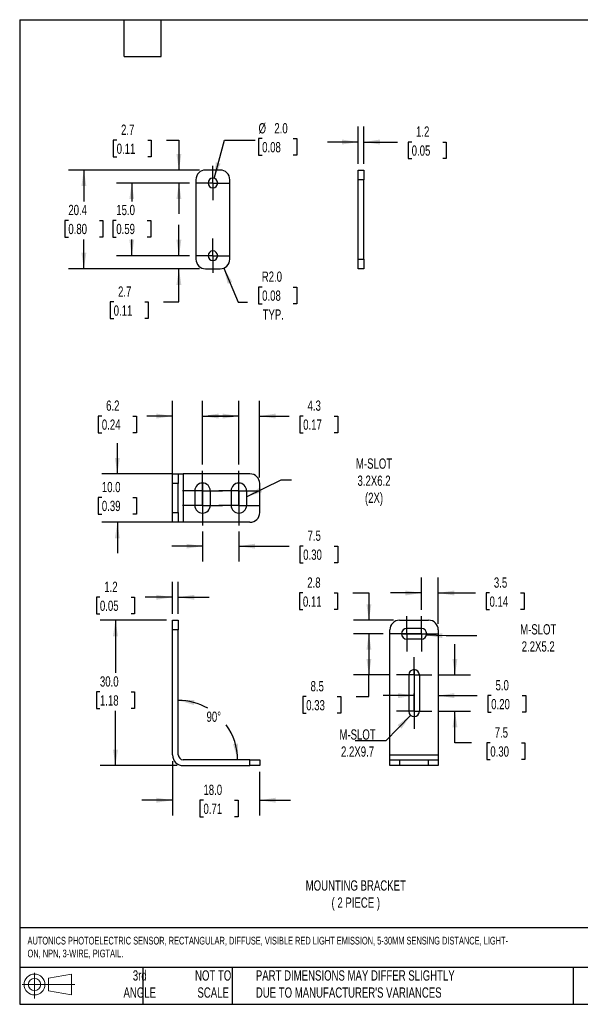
# Model space of a CAD drawing. Header units: millimetres. Extents: x 3 to 137, y 3 to 105.
# Tile 1 of 5: x 3 to 61, y 3 to 105. Entities that reach past the tile are written whole.
import ezdxf

# ---------------------------------------------------------------- set-up
doc = ezdxf.new("R2010")
doc.units = ezdxf.units.MM
doc.header["$LTSCALE"] = 0.5
doc.linetypes.add('CENTERX2', pattern=[20.32, 12.7, -2.54, 2.54, -2.54])
doc.layers.add('CENTER', color=40, linetype='CENTERX2')
doc.layers.add('DIMENSIONS', color=140, linetype='Continuous', lineweight=25)
doc.layers.add('TEXT', color=140, linetype='Continuous', lineweight=25)
doc.styles.add('SLDTEXTSTYLE0', font='TXT', dxfattribs={"width": 0.7})
doc.dimstyles.new('SLDDIMSTYLE10', dxfattribs={"dimtxt": 1.079004, "dimasz": 1.651, "dimexe": 0, "dimexo": 0.0625, "dimgap": 0.269751, "dimtad": 0, "dimtih": 1, "dimtoh": 1, "dimlfac": 2, "dimrnd": 1e-09, "dimzin": 12, "dimdsep": 46, "dimtxsty": 'SLDTEXTSTYLE0', "dimsah": 1, "dimcen": 0.09, "dimadec": 0, "dimazin": 3, "dimtfac": 1, "dimtofl": 0, "dimtmove": 0, "dimatfit": 3, "dimfxl": 0, "dimfrac": 2, "dimtolj": 1, "dimtzin": 12, "dimarcsym": 0})
doc.dimstyles.new('SLDDIMSTYLE11', dxfattribs={"dimtxt": 1.079004, "dimasz": 1.651, "dimexe": 0, "dimexo": 0.0625, "dimgap": 0.269751, "dimtad": 0, "dimtih": 1, "dimtoh": 1, "dimlfac": 2, "dimrnd": 1e-09, "dimzin": 4, "dimdsep": 46, "dimtxsty": 'SLDTEXTSTYLE0', "dimsah": 1, "dimcen": 0, "dimadec": 0, "dimazin": 1, "dimtfac": 1, "dimtofl": 0, "dimtmove": 0, "dimatfit": 3, "dimfxl": 0, "dimfrac": 2, "dimtolj": 1, "dimtzin": 12, "dimarcsym": 0})
doc.dimstyles.new('SLDDIMSTYLE12', dxfattribs={"dimtxt": 1.079004, "dimasz": 1.651, "dimexe": 0, "dimexo": 0.0625, "dimgap": 0.269751, "dimtad": 0, "dimtih": 1, "dimtoh": 1, "dimlfac": 2, "dimrnd": 1e-09, "dimzin": 4, "dimdsep": 46, "dimtxsty": 'SLDTEXTSTYLE0', "dimsah": 1, "dimcen": 0, "dimadec": 0, "dimazin": 1, "dimtfac": 1, "dimtofl": 0, "dimtmove": 0, "dimatfit": 3, "dimfxl": 0, "dimfrac": 2, "dimtolj": 1, "dimtzin": 12, "dimarcsym": 0})
doc.dimstyles.new('SLDDIMSTYLE5', dxfattribs={"dimtxt": 1.079004, "dimasz": 1.651, "dimexe": 0, "dimexo": 0.0625, "dimgap": 0.269751, "dimtad": 0, "dimtih": 1, "dimtoh": 1, "dimlfac": 2, "dimrnd": 1e-09, "dimzin": 12, "dimdsep": 46, "dimtxsty": 'SLDTEXTSTYLE0', "dimsah": 1, "dimcen": 0.09, "dimadec": 0, "dimazin": 3, "dimtfac": 1, "dimtmove": 0, "dimatfit": 0, "dimfxl": 0, "dimfrac": 2, "dimtolj": 1, "dimtzin": 12, "dimarcsym": 0})
doc.dimstyles.new('SLDDIMSTYLE6', dxfattribs={"dimtxt": 1.079004, "dimasz": 1.651, "dimexe": 0, "dimexo": 0.0625, "dimgap": 0.269751, "dimtad": 0, "dimtih": 1, "dimtoh": 1, "dimdec": 4, "dimzin": 12, "dimdsep": 46, "dimtxsty": 'SLDTEXTSTYLE0', "dimsah": 1, "dimcen": 0.09, "dimadec": 0, "dimazin": 3, "dimtfac": 1, "dimtdec": 0, "dimtofl": 0, "dimtmove": 0, "dimatfit": 3, "dimfxl": 0, "dimfrac": 2, "dimtolj": 1, "dimtzin": 12, "dimarcsym": 0})
doc.dimstyles.new('SLDDIMSTYLE7', dxfattribs={"dimtxt": 1.079004, "dimasz": 1.651, "dimexe": 0, "dimexo": 0.0625, "dimgap": 0.269751, "dimtad": 0, "dimtih": 1, "dimtoh": 1, "dimlfac": 2, "dimrnd": 1e-09, "dimzin": 4, "dimdsep": 46, "dimtxsty": 'SLDTEXTSTYLE0', "dimsah": 1, "dimcen": 0.09, "dimadec": 0, "dimazin": 1, "dimtfac": 1, "dimtofl": 0, "dimtmove": 0, "dimatfit": 3, "dimfxl": 0, "dimfrac": 2, "dimtolj": 1, "dimtzin": 12, "dimarcsym": 0})
doc.dimstyles.new('SLDDIMSTYLE8', dxfattribs={"dimtxt": 1.079004, "dimasz": 1.651, "dimexe": 0, "dimexo": 0.0625, "dimgap": 0.269751, "dimtad": 0, "dimtih": 1, "dimtoh": 1, "dimlfac": 2, "dimrnd": 1e-09, "dimzin": 4, "dimdsep": 46, "dimtxsty": 'SLDTEXTSTYLE0', "dimsah": 1, "dimcen": 0.09, "dimadec": 0, "dimazin": 1, "dimtfac": 1, "dimtmove": 0, "dimatfit": 0, "dimfxl": 0, "dimfrac": 2, "dimtolj": 1, "dimtzin": 12, "dimarcsym": 0})
doc.dimstyles.new('SLDDIMSTYLE9', dxfattribs={"dimtxt": 0.18, "dimasz": 1.651, "dimexe": 0, "dimexo": 0.0625, "dimgap": 0, "dimtad": 0, "dimtih": 1, "dimtoh": 1, "dimdec": 0, "dimrnd": 1e-09, "dimzin": 0, "dimdsep": 46, "dimtxsty": 'Standard', "dimsah": 1, "dimcen": 0.09, "dimadec": 0, "dimazin": 0, "dimtfac": 1.651, "dimtdec": 0, "dimtofl": 0, "dimtmove": 0, "dimatfit": 3, "dimfxl": 0, "dimfrac": 2, "dimtolj": 1, "dimtzin": 0, "dimarcsym": 0})

# ---------------------------------------------------------------- blocks, each defined once
blk = doc.blocks.new('Block11')
at = {"color": 7, "linetype": 'Continuous', "lineweight": 18}
for p, q in [((1.29, 2.66), (1.29, 0)), ((2.74, 2.08), (5.09, 2.52)), ((2.74, 0.8), (2.74, 2.08)), ((5.09, 2.52), (5.09, 0.37)), ((0, 1.44), (5.44, 1.44)), ((2.74, 0.8), (5.09, 0.37))]:
    blk.add_line(p, q, dxfattribs=at)
for radius in [1.08, 0.643]:
    blk.add_circle((1.29, 1.44), radius, dxfattribs=at)
blk = doc.blocks.new('Block12')
at = {"color": 7, "linetype": 'Continuous'}
blk.add_blockref('Block11', (0, 0), dxfattribs=at)
blk = doc.blocks.new('_D_12')
at = {"layer": 'DIMENSIONS'}
for p, q in [((18.95, 43.45), (18.95, 46.76)), ((19.55, 43.45), (19.55, 46.76)), ((11.46, 45.18), (11.1, 45.18)), ((11.1, 45.18), (11.1, 43.46)), ((14.67, 45.18), (15.03, 45.18)), ((15.03, 45.18), (15.03, 43.46)), ((18.95, 45.18), (16.13, 45.18)), ((19.55, 45.18), (22.73, 45.18)), ((11.1, 43.46), (11.46, 43.46)), ((15.03, 43.46), (14.67, 43.46))]:
    blk.add_line(p, q, dxfattribs=at)
for points in [[(18.95, 45.18), (17.3, 45.43), (17.3, 44.92)], [(19.55, 45.18), (21.21, 44.92), (21.21, 45.43)]]:
    blk.add_solid(points, dxfattribs=at)
at = {"layer": 'DIMENSIONS', "char_height": 1.058, "attachment_point": 1, "style": 'SLDTEXTSTYLE0'}
for s, insert in [('1.2', (11.91, 46.78)), ('0.05', (11.46, 44.83))]:
    blk.add_mtext(s, dxfattribs=dict(at, insert=insert))
blk = doc.blocks.new('_D_13')
at = {"layer": 'DIMENSIONS'}
for start, end in [(60.242, 90), (0, 36.0375)]:
    blk.add_arc((19.55, 28.41), 6.13, start, end, dxfattribs=at)
for points in [[(19.55, 34.54), (21.16, 34.07), (21.22, 34.58)], [(25.68, 28.41), (25.72, 30.08), (25.21, 30.01)]]:
    blk.add_solid(points, dxfattribs=at)
at = {"layer": 'DIMENSIONS', "insert": (22.47, 33.38), "char_height": 1.058, "attachment_point": 1, "style": 'SLDTEXTSTYLE0'}
blk.add_mtext('90°', dxfattribs=at)
blk = doc.blocks.new('_D_14')
at = {"layer": 'DIMENSIONS'}
for p, q in [((18.32, 42.81), (11.48, 42.81)), ((13.06, 42.81), (13.06, 37.37)), ((11.46, 35.41), (11.1, 35.41)), ((11.1, 35.41), (11.1, 33.7)), ((14.67, 35.41), (15.03, 35.41)), ((15.03, 35.41), (15.03, 33.7)), ((11.1, 33.7), (11.46, 33.7)), ((15.03, 33.7), (14.67, 33.7)), ((13.06, 27.81), (13.06, 33.46)), ((19.42, 27.81), (11.48, 27.81))]:
    blk.add_line(p, q, dxfattribs=at)
for points in [[(13.06, 42.81), (12.81, 41.16), (13.32, 41.16)], [(13.06, 27.81), (13.32, 29.46), (12.81, 29.46)]]:
    blk.add_solid(points, dxfattribs=at)
at = {"layer": 'DIMENSIONS', "char_height": 1.058, "attachment_point": 1, "style": 'SLDTEXTSTYLE0'}
for s, insert in [('30.0', (11.46, 37.02)), ('1.18', (11.46, 35.06))]:
    blk.add_mtext(s, dxfattribs=dict(at, insert=insert))
blk = doc.blocks.new('_D_15')
at = {"layer": 'DIMENSIONS'}
for p, q in [((18.95, 28.28), (18.95, 22.65)), ((27.95, 27.18), (27.95, 22.65)), ((18.95, 24.23), (15.78, 24.23)), ((22.15, 24.23), (21.79, 24.23)), ((21.79, 24.23), (21.79, 22.52)), ((25.36, 24.23), (25.72, 24.23)), ((25.72, 24.23), (25.72, 22.52)), ((27.95, 24.23), (31.13, 24.23)), ((21.79, 22.52), (22.15, 22.52)), ((25.72, 22.52), (25.36, 22.52))]:
    blk.add_line(p, q, dxfattribs=at)
for points in [[(18.95, 24.23), (17.3, 24.49), (17.3, 23.98)], [(27.95, 24.23), (29.61, 23.98), (29.61, 24.49)]]:
    blk.add_solid(points, dxfattribs=at)
at = {"layer": 'DIMENSIONS', "char_height": 1.058, "attachment_point": 1, "style": 'SLDTEXTSTYLE0'}
for s, insert in [('18.0', (22.15, 25.84)), ('0.71', (22.15, 23.88))]:
    blk.add_mtext(s, dxfattribs=dict(at, insert=insert))
blk = doc.blocks.new('_D_16')
at = {"layer": 'DIMENSIONS'}
for p, q in [((13.26, 57.91), (13.26, 61.09)), ((18.92, 57.91), (11.67, 57.91)), ((11.66, 55.48), (11.29, 55.48)), ((11.29, 55.48), (11.29, 53.76)), ((14.86, 55.48), (15.22, 55.48)), ((15.22, 55.48), (15.22, 53.76)), ((11.29, 53.76), (11.66, 53.76)), ((18.92, 52.91), (11.67, 52.91)), ((13.26, 52.91), (13.26, 49.74)), ((15.22, 53.76), (14.86, 53.76))]:
    blk.add_line(p, q, dxfattribs=at)
for points in [[(13.26, 57.91), (13.51, 59.56), (13.01, 59.56)], [(13.26, 52.91), (13.01, 51.26), (13.51, 51.26)]]:
    blk.add_solid(points, dxfattribs=at)
at = {"layer": 'DIMENSIONS', "char_height": 1.058, "attachment_point": 1, "style": 'SLDTEXTSTYLE0'}
for s, insert in [('10.0', (11.66, 57.08)), ('0.39', (11.66, 55.13))]:
    blk.add_mtext(s, dxfattribs=dict(at, insert=insert))
blk = doc.blocks.new('_D_17')
at = {"layer": 'DIMENSIONS'}
for p, q in [((18.95, 57.55), (18.95, 65.46)), ((22.05, 58.87), (22.05, 65.46)), ((11.66, 63.87), (11.29, 63.87)), ((11.29, 63.87), (11.29, 62.16)), ((14.86, 63.87), (15.22, 63.87)), ((15.22, 63.87), (15.22, 62.16)), ((18.95, 63.87), (16.32, 63.87)), ((22.05, 63.87), (25.23, 63.87)), ((11.29, 62.16), (11.66, 62.16)), ((15.22, 62.16), (14.86, 62.16))]:
    blk.add_line(p, q, dxfattribs=at)
for points in [[(18.95, 63.87), (17.3, 64.13), (17.3, 63.62)], [(22.05, 63.87), (23.71, 63.62), (23.71, 64.13)]]:
    blk.add_solid(points, dxfattribs=at)
at = {"layer": 'DIMENSIONS', "char_height": 1.058, "attachment_point": 1, "style": 'SLDTEXTSTYLE0'}
for s, insert in [('6.2', (12.1, 65.48)), ('0.24', (11.66, 63.52))]:
    blk.add_mtext(s, dxfattribs=dict(at, insert=insert))
blk = doc.blocks.new('_D_18')
at = {"layer": 'DIMENSIONS'}
for p, q in [((25.8, 58.87), (25.8, 65.46)), ((27.95, 57.55), (27.95, 65.46)), ((25.8, 63.87), (22.63, 63.87)), ((27.95, 63.87), (30.99, 63.87)), ((32.45, 63.87), (32.09, 63.87)), ((32.09, 63.87), (32.09, 62.16)), ((35.66, 63.87), (36.02, 63.87)), ((36.02, 63.87), (36.02, 62.16)), ((32.09, 62.16), (32.45, 62.16)), ((36.02, 62.16), (35.66, 62.16))]:
    blk.add_line(p, q, dxfattribs=at)
for points in [[(25.8, 63.87), (24.15, 64.13), (24.15, 63.62)], [(27.95, 63.87), (29.61, 63.62), (29.61, 64.13)]]:
    blk.add_solid(points, dxfattribs=at)
at = {"layer": 'DIMENSIONS', "char_height": 1.058, "attachment_point": 1, "style": 'SLDTEXTSTYLE0'}
for s, insert in [('4.3', (32.9, 65.48)), ('0.17', (32.45, 63.52))]:
    blk.add_mtext(s, dxfattribs=dict(at, insert=insert))
blk = doc.blocks.new('_D_19')
at = {"layer": 'DIMENSIONS'}
for p, q in [((22.05, 51.96), (22.05, 48.86)), ((25.8, 51.96), (25.8, 48.86)), ((22.05, 50.45), (18.88, 50.45)), ((25.8, 50.45), (30.99, 50.45)), ((32.45, 50.45), (32.09, 50.45)), ((32.09, 50.45), (32.09, 48.73)), ((35.66, 50.45), (36.02, 50.45)), ((36.02, 50.45), (36.02, 48.73)), ((32.09, 48.73), (32.45, 48.73)), ((36.02, 48.73), (35.66, 48.73))]:
    blk.add_line(p, q, dxfattribs=at)
for points in [[(22.05, 50.45), (20.4, 50.7), (20.4, 50.2)], [(25.8, 50.45), (27.46, 50.2), (27.46, 50.7)]]:
    blk.add_solid(points, dxfattribs=at)
at = {"layer": 'DIMENSIONS', "char_height": 1.058, "attachment_point": 1, "style": 'SLDTEXTSTYLE0'}
for s, insert in [('7.5', (32.9, 52.06)), ('0.30', (32.45, 50.1))]:
    blk.add_mtext(s, dxfattribs=dict(at, insert=insert))
blk = doc.blocks.new('SW_CENTERMARKSYMBOL_4')
at = {"layer": 'CENTER', "color": 0}
for p, q in [((0, 1.27), (0, 2.07)), ((0, 0), (0, 1.27)), ((-1.27, 0), (-2.07, 0)), ((0, 0), (-1.27, 0)), ((0, 0), (0, -1.27)), ((0, 0), (1.27, 0)), ((1.27, 0), (2.07, 0)), ((0, -1.27), (0, -2.07))]:
    blk.add_line(p, q, dxfattribs=at)
blk = doc.blocks.new('SW_CENTERMARKSYMBOL_5')
at = {"layer": 'CENTER', "color": 0}
for p, q in [((0, 1.27), (0, 2.07)), ((0, 0), (0, 1.27)), ((-1.27, 0), (-2.07, 0)), ((0, 0), (-1.27, 0)), ((0, 0), (0, -1.27)), ((0, 0), (1.27, 0)), ((1.27, 0), (2.07, 0)), ((0, -1.27), (0, -2.07))]:
    blk.add_line(p, q, dxfattribs=at)
blk = doc.blocks.new('SW_CENTERMARKSYMBOL_6')
at = {"layer": 'CENTER', "color": 0}
for p, q in [((0, 1.27), (0, 2.07)), ((0, 0), (0, 1.27)), ((-1.27, 0), (-2.07, 0)), ((0, 0), (-1.27, 0)), ((0, 0), (0, -1.27)), ((0, 0), (1.27, 0)), ((1.27, 0), (2.07, 0)), ((0, -1.27), (0, -2.07))]:
    blk.add_line(p, q, dxfattribs=at)
blk = doc.blocks.new('SW_CENTERMARKSYMBOL_7')
at = {"layer": 'CENTER', "color": 0}
for p, q in [((0, 1.27), (0, 2.07)), ((0, 0), (0, 1.27)), ((-1.27, 0), (-2.07, 0)), ((0, 0), (-1.27, 0)), ((0, 0), (0, -1.27)), ((0, 0), (1.27, 0)), ((1.27, 0), (2.07, 0)), ((0, -1.27), (0, -2.07))]:
    blk.add_line(p, q, dxfattribs=at)
blk = doc.blocks.new('_D_20')
at = {"layer": 'DIMENSIONS'}
for p, q in [((44.65, 43.87), (44.65, 47.2)), ((46.4, 42.45), (46.4, 47.2)), ((44.65, 45.62), (41.47, 45.62)), ((46.4, 45.62), (50.23, 45.62)), ((51.69, 45.62), (51.33, 45.62)), ((51.33, 45.62), (51.33, 43.9)), ((54.9, 45.62), (55.26, 45.62)), ((55.26, 45.62), (55.26, 43.9)), ((51.33, 43.9), (51.69, 43.9)), ((55.26, 43.9), (54.9, 43.9))]:
    blk.add_line(p, q, dxfattribs=at)
for points in [[(44.65, 45.62), (43, 45.87), (43, 45.36)], [(46.4, 45.62), (48.05, 45.36), (48.05, 45.87)]]:
    blk.add_solid(points, dxfattribs=at)
at = {"layer": 'DIMENSIONS', "char_height": 1.058, "attachment_point": 1, "style": 'SLDTEXTSTYLE0'}
for s, insert in [('3.5', (52.14, 47.22)), ('0.14', (51.69, 45.26))]:
    blk.add_mtext(s, dxfattribs=dict(at, insert=insert))
blk = doc.blocks.new('_D_21')
at = {"layer": 'DIMENSIONS'}
for p, q in [((43.9, 35.03), (40.72, 35.03)), ((43.9, 34.71), (43.9, 33.44)), ((46.4, 35.03), (50.4, 35.03)), ((51.86, 35.03), (51.5, 35.03)), ((51.5, 35.03), (51.5, 33.31)), ((55.07, 35.03), (55.43, 35.03)), ((55.43, 35.03), (55.43, 33.31)), ((51.5, 33.31), (51.86, 33.31)), ((55.43, 33.31), (55.07, 33.31))]:
    blk.add_line(p, q, dxfattribs=at)
for points in [[(43.9, 35.03), (42.25, 35.28), (42.25, 34.77)], [(46.4, 35.03), (48.05, 34.77), (48.05, 35.28)]]:
    blk.add_solid(points, dxfattribs=at)
at = {"layer": 'DIMENSIONS', "char_height": 1.058, "attachment_point": 1, "style": 'SLDTEXTSTYLE0'}
for s, insert in [('5.0', (52.31, 36.63)), ('0.20', (51.86, 34.68))]:
    blk.add_mtext(s, dxfattribs=dict(at, insert=insert))
blk = doc.blocks.new('_D_22')
at = {"layer": 'DIMENSIONS'}
for p, q in [((32.42, 45.62), (32.06, 45.62)), ((32.06, 45.62), (32.06, 43.9)), ((35.63, 45.62), (35.99, 45.62)), ((35.99, 45.62), (35.99, 43.9)), ((37.57, 45.62), (39.23, 45.62)), ((39.23, 45.62), (39.23, 42.81)), ((32.06, 43.9), (32.42, 43.9)), ((35.99, 43.9), (35.63, 43.9)), ((41.76, 42.81), (37.65, 42.81)), ((40.69, 41.41), (37.65, 41.41)), ((39.23, 41.41), (39.23, 38.24))]:
    blk.add_line(p, q, dxfattribs=at)
for points in [[(39.23, 42.81), (39.49, 44.46), (38.98, 44.46)], [(39.23, 41.41), (38.98, 39.76), (39.49, 39.76)]]:
    blk.add_solid(points, dxfattribs=at)
at = {"layer": 'DIMENSIONS', "char_height": 1.058, "attachment_point": 1, "style": 'SLDTEXTSTYLE0'}
for s, insert in [('2.8', (32.87, 47.22)), ('0.11', (32.42, 45.26))]:
    blk.add_mtext(s, dxfattribs=dict(at, insert=insert))
blk = doc.blocks.new('_D_23')
at = {"layer": 'DIMENSIONS'}
for p, q in [((40.69, 41.41), (37.65, 41.41)), ((39.23, 41.41), (39.23, 37.16)), ((41.44, 37.16), (37.65, 37.16)), ((39.23, 34.92), (39.23, 37.16)), ((32.76, 34.92), (32.4, 34.92)), ((32.4, 34.92), (32.4, 33.21)), ((35.97, 34.92), (36.33, 34.92)), ((36.33, 34.92), (36.33, 33.21)), ((37.92, 34.92), (39.23, 34.92)), ((32.4, 33.21), (32.76, 33.21)), ((36.33, 33.21), (35.97, 33.21))]:
    blk.add_line(p, q, dxfattribs=at)
for points in [[(39.23, 41.41), (38.98, 39.76), (39.49, 39.76)], [(39.23, 37.16), (39.49, 38.81), (38.98, 38.81)]]:
    blk.add_solid(points, dxfattribs=at)
at = {"layer": 'DIMENSIONS', "char_height": 1.058, "attachment_point": 1, "style": 'SLDTEXTSTYLE0'}
for s, insert in [('8.5', (33.21, 36.53)), ('0.33', (32.76, 34.57))]:
    blk.add_mtext(s, dxfattribs=dict(at, insert=insert))
blk = doc.blocks.new('_D_24')
at = {"layer": 'DIMENSIONS'}
for p, q in [((48.12, 37.16), (48.12, 40.34)), ((46.35, 37.16), (49.71, 37.16)), ((46.35, 33.41), (49.71, 33.41)), ((48.12, 30.14), (48.12, 33.41)), ((49.83, 30.14), (48.12, 30.14)), ((51.77, 30.14), (51.41, 30.14)), ((51.41, 30.14), (51.41, 28.43)), ((54.98, 30.14), (55.34, 30.14)), ((55.34, 30.14), (55.34, 28.43)), ((51.41, 28.43), (51.77, 28.43)), ((55.34, 28.43), (54.98, 28.43))]:
    blk.add_line(p, q, dxfattribs=at)
for points in [[(48.12, 37.16), (48.37, 38.81), (47.86, 38.81)], [(48.12, 33.41), (47.86, 31.76), (48.37, 31.76)]]:
    blk.add_solid(points, dxfattribs=at)
at = {"layer": 'DIMENSIONS', "char_height": 1.058, "attachment_point": 1, "style": 'SLDTEXTSTYLE0'}
for s, insert in [('7.5', (52.22, 31.75)), ('0.30', (51.77, 29.79))]:
    blk.add_mtext(s, dxfattribs=dict(at, insert=insert))
blk = doc.blocks.new('SW_CENTERMARKSYMBOL_8')
at = {"layer": 'CENTER', "color": 0}
for p, q in [((0, 1.27), (0, 1.82)), ((0, 0), (0, 1.27)), ((-1.27, 0), (-1.82, 0)), ((0, 0), (-1.27, 0)), ((0, 0), (0, -1.27)), ((0, 0), (1.27, 0)), ((1.27, 0), (1.82, 0)), ((0, -1.27), (0, -1.82))]:
    blk.add_line(p, q, dxfattribs=at)
blk = doc.blocks.new('SW_CENTERMARKSYMBOL_9')
at = {"layer": 'CENTER', "color": 0}
for p, q in [((0, 1.27), (0, 1.82)), ((0, 0), (0, 1.27)), ((-1.27, 0), (-1.82, 0)), ((0, 0), (-1.27, 0)), ((0, 0), (0, -1.27)), ((0, 0), (1.27, 0)), ((1.27, 0), (1.82, 0)), ((0, -1.27), (0, -1.82))]:
    blk.add_line(p, q, dxfattribs=at)
blk = doc.blocks.new('SW_CENTERMARKSYMBOL_10')
at = {"layer": 'CENTER', "color": 0}
for p, q in [((0, 1.27), (0, 1.82)), ((0, 0), (0, 1.27)), ((-1.27, 0), (-1.82, 0)), ((0, 0), (-1.27, 0)), ((0, 0), (0, -1.27)), ((0, 0), (1.27, 0)), ((1.27, 0), (1.82, 0)), ((0, -1.27), (0, -1.82))]:
    blk.add_line(p, q, dxfattribs=at)
blk = doc.blocks.new('SW_CENTERMARKSYMBOL_11')
at = {"layer": 'CENTER', "color": 0}
for p, q in [((0, 1.27), (0, 1.82)), ((0, 0), (0, 1.27)), ((-1.27, 0), (-1.82, 0)), ((0, 0), (-1.27, 0)), ((0, 0), (0, -1.27)), ((0, 0), (1.27, 0)), ((1.27, 0), (1.82, 0)), ((0, -1.27), (0, -1.82))]:
    blk.add_line(p, q, dxfattribs=at)
blk = doc.blocks.new('_D_25')
at = {"layer": 'DIMENSIONS'}
for p, q in [((28.21, 92.5), (27.84, 92.5)), ((27.84, 92.5), (27.84, 90.78)), ((31.41, 92.5), (31.78, 92.5)), ((31.78, 92.5), (31.78, 90.78)), ((23.25, 88.4), (24.31, 92.34)), ((24.31, 92.34), (27.48, 92.34)), ((27.84, 90.78), (28.21, 90.78)), ((31.78, 90.78), (31.41, 90.78))]:
    blk.add_line(p, q, dxfattribs=at)
blk.add_solid([(23.25, 88.4), (23.92, 89.93), (23.43, 90.06)], dxfattribs=at)
at = {"layer": 'DIMENSIONS', "char_height": 1.058, "attachment_point": 1, "style": 'SLDTEXTSTYLE0'}
for s, insert in [('%%c', (27.84, 94.1)), ('2.0', (29.47, 94.1)), ('0.08', (28.21, 92.15))]:
    blk.add_mtext(s, dxfattribs=dict(at, insert=insert))
blk = doc.blocks.new('_D_26')
at = {"layer": 'DIMENSIONS'}
for p, q in [((24.25, 79.14), (25.72, 75.62)), ((28.21, 77.18), (27.84, 77.18)), ((27.84, 77.18), (27.84, 75.47)), ((31.41, 77.18), (31.78, 77.18)), ((31.78, 77.18), (31.78, 75.47)), ((25.72, 75.62), (26.69, 75.62)), ((27.84, 75.47), (28.21, 75.47)), ((31.78, 75.47), (31.41, 75.47))]:
    blk.add_line(p, q, dxfattribs=at)
blk.add_solid([(24.25, 79.14), (24.65, 77.52), (25.12, 77.71)], dxfattribs=at)
at = {"layer": 'DIMENSIONS', "char_height": 1.058, "attachment_point": 1, "style": 'SLDTEXTSTYLE0'}
for s, insert in [('R2.0', (28.17, 78.79)), ('0.08', (28.21, 76.83)), ('TYP.', (28.26, 74.88))]:
    blk.add_mtext(s, dxfattribs=dict(at, insert=insert))
blk = doc.blocks.new('_D_27')
at = {"layer": 'DIMENSIONS'}
for p, q in [((19.62, 80.41), (19.62, 83.59)), ((20.72, 80.41), (18.03, 80.41)), ((21.74, 79.06), (18.03, 79.06)), ((19.62, 75.65), (19.62, 79.06)), ((12.88, 75.65), (12.52, 75.65)), ((12.52, 75.65), (12.52, 73.93)), ((16.09, 75.65), (16.45, 75.65)), ((16.45, 75.65), (16.45, 73.93)), ((18.03, 75.65), (19.62, 75.65)), ((12.52, 73.93), (12.88, 73.93)), ((16.45, 73.93), (16.09, 73.93))]:
    blk.add_line(p, q, dxfattribs=at)
for points in [[(19.62, 80.41), (19.87, 82.07), (19.36, 82.07)], [(19.62, 79.06), (19.36, 77.41), (19.87, 77.41)]]:
    blk.add_solid(points, dxfattribs=at)
at = {"layer": 'DIMENSIONS', "char_height": 1.058, "attachment_point": 1, "style": 'SLDTEXTSTYLE0'}
for s, insert in [('2.7', (13.33, 77.25)), ('0.11', (12.88, 75.29))]:
    blk.add_mtext(s, dxfattribs=dict(at, insert=insert))
blk = doc.blocks.new('_D_28')
at = {"layer": 'DIMENSIONS'}
for p, q in [((20.72, 87.91), (13.16, 87.91)), ((14.75, 87.91), (14.75, 86.02)), ((13.15, 84.06), (12.78, 84.06)), ((12.78, 84.06), (12.78, 82.35)), ((16.35, 84.06), (16.72, 84.06)), ((16.72, 84.06), (16.72, 82.35)), ((12.78, 82.35), (13.15, 82.35)), ((16.72, 82.35), (16.35, 82.35)), ((14.75, 80.41), (14.75, 82.1)), ((20.72, 80.41), (13.16, 80.41))]:
    blk.add_line(p, q, dxfattribs=at)
for points in [[(14.75, 87.91), (14.5, 86.26), (15, 86.26)], [(14.75, 80.41), (15, 82.07), (14.5, 82.07)]]:
    blk.add_solid(points, dxfattribs=at)
at = {"layer": 'DIMENSIONS', "char_height": 1.058, "attachment_point": 1, "style": 'SLDTEXTSTYLE0'}
for s, insert in [('15.0', (13.15, 85.67)), ('0.59', (13.15, 83.71))]:
    blk.add_mtext(s, dxfattribs=dict(at, insert=insert))
blk = doc.blocks.new('_D_29')
at = {"layer": 'DIMENSIONS'}
for p, q in [((13.19, 92.34), (12.83, 92.34)), ((12.83, 92.34), (12.83, 90.63)), ((16.4, 92.34), (16.76, 92.34)), ((16.76, 92.34), (16.76, 90.63)), ((18.34, 92.34), (19.62, 92.34)), ((19.62, 92.34), (19.62, 89.26)), ((12.83, 90.63), (13.19, 90.63)), ((16.76, 90.63), (16.4, 90.63)), ((21.74, 89.26), (18.03, 89.26)), ((20.72, 87.91), (18.03, 87.91)), ((19.62, 87.91), (19.62, 84.74))]:
    blk.add_line(p, q, dxfattribs=at)
for points in [[(19.62, 89.26), (19.87, 90.92), (19.36, 90.92)], [(19.62, 87.91), (19.36, 86.26), (19.87, 86.26)]]:
    blk.add_solid(points, dxfattribs=at)
at = {"layer": 'DIMENSIONS', "char_height": 1.058, "attachment_point": 1, "style": 'SLDTEXTSTYLE0'}
for s, insert in [('2.7', (13.64, 93.95)), ('0.11', (13.19, 91.99))]:
    blk.add_mtext(s, dxfattribs=dict(at, insert=insert))
blk = doc.blocks.new('_D_30')
at = {"layer": 'DIMENSIONS'}
for p, q in [((21.74, 89.26), (8.22, 89.26)), ((9.8, 89.26), (9.8, 86.02)), ((8.2, 84.06), (7.84, 84.06)), ((7.84, 84.06), (7.84, 82.35)), ((11.41, 84.06), (11.77, 84.06)), ((11.77, 84.06), (11.77, 82.35)), ((7.84, 82.35), (8.2, 82.35)), ((11.77, 82.35), (11.41, 82.35)), ((9.8, 79.06), (9.8, 82.1)), ((21.74, 79.06), (8.22, 79.06))]:
    blk.add_line(p, q, dxfattribs=at)
for points in [[(9.8, 89.26), (9.55, 87.61), (10.06, 87.61)], [(9.8, 79.06), (10.06, 80.72), (9.55, 80.72)]]:
    blk.add_solid(points, dxfattribs=at)
at = {"layer": 'DIMENSIONS', "char_height": 1.058, "attachment_point": 1, "style": 'SLDTEXTSTYLE0'}
for s, insert in [('20.4', (8.2, 85.67)), ('0.80', (8.2, 83.71))]:
    blk.add_mtext(s, dxfattribs=dict(at, insert=insert))
blk = doc.blocks.new('SW_CENTERMARKSYMBOL_12')
at = {"layer": 'DIMENSIONS', "color": 0}
for p, q in [((0, 1.27), (0, 1.77)), ((0, 0), (0, 1.27)), ((-1.27, 0), (-1.77, 0)), ((0, 0), (-1.27, 0)), ((0, 0), (0, -1.27)), ((0, 0), (1.27, 0)), ((1.27, 0), (1.77, 0)), ((0, -1.27), (0, -1.77))]:
    blk.add_line(p, q, dxfattribs=at)
blk = doc.blocks.new('SW_CENTERMARKSYMBOL_13')
at = {"layer": 'DIMENSIONS', "color": 0}
for p, q in [((0, 1.27), (0, 1.77)), ((0, 0), (0, 1.27)), ((-1.27, 0), (-1.77, 0)), ((0, 0), (-1.27, 0)), ((0, 0), (0, -1.27)), ((0, 0), (1.27, 0)), ((1.27, 0), (1.77, 0)), ((0, -1.27), (0, -1.77))]:
    blk.add_line(p, q, dxfattribs=at)
blk = doc.blocks.new('_D_31')
at = {"layer": 'DIMENSIONS'}
for p, q in [((38.12, 89.9), (38.12, 93.74)), ((38.72, 89.9), (38.72, 93.74)), ((38.12, 92.15), (34.95, 92.15)), ((38.72, 92.15), (42.19, 92.15)), ((43.65, 92.15), (43.29, 92.15)), ((43.29, 92.15), (43.29, 90.44)), ((46.85, 92.15), (47.22, 92.15)), ((47.22, 92.15), (47.22, 90.44)), ((43.29, 90.44), (43.65, 90.44)), ((47.22, 90.44), (46.85, 90.44))]:
    blk.add_line(p, q, dxfattribs=at)
for points in [[(38.12, 92.15), (36.47, 92.41), (36.47, 91.9)], [(38.72, 92.15), (40.37, 91.9), (40.37, 92.41)]]:
    blk.add_solid(points, dxfattribs=at)
at = {"layer": 'DIMENSIONS', "char_height": 1.058, "attachment_point": 1, "style": 'SLDTEXTSTYLE0'}
for s, insert in [('1.2', (44.1, 93.76)), ('0.05', (43.65, 91.8))]:
    blk.add_mtext(s, dxfattribs=dict(at, insert=insert))

msp = doc.modelspace()

# ---------------------------------------------------------------- linework, layer by layer
for p, q in [((23.8708, 89.26495), (22.3708, 89.26495)), ((38.12038, 89.26495), (38.72038, 89.26495)), ((38.12038, 88.26495), (38.12038, 89.26495)), ((38.72038, 89.26495), (38.72038, 88.26495)), ((21.3708, 88.26495), (21.3708, 80.06495)), ((24.8708, 80.06495), (24.8708, 88.26495)), ((38.72038, 88.26495), (38.12038, 88.26495)), ((38.12038, 80.06495), (38.12038, 88.26495)), ((38.72038, 80.06495), (38.72038, 88.26495)), ((38.12038, 80.06495), (38.72038, 80.06495)), ((38.12038, 79.06495), (38.12038, 80.06495)), ((38.72038, 80.06495), (38.72038, 79.06495)), ((22.3708, 79.06495), (23.8708, 79.06495)), ((38.72038, 79.06495), (38.12038, 79.06495)), ((18.95438, 57.91229), (19.55438, 57.91229)), ((18.95438, 56.91229), (18.95438, 57.91229)), ((19.55438, 57.91229), (19.55438, 56.91229)), ((19.55438, 57.91229), (20.05438, 57.91229)), ((20.05438, 57.91229), (20.05438, 52.91229)), ((26.95438, 57.91229), (20.05438, 57.91229)), ((19.55438, 56.91229), (18.95438, 56.91229)), ((18.95438, 53.91229), (18.95438, 56.91229)), ((19.55438, 53.91229), (19.55438, 56.91229)), ((27.95438, 53.91229), (27.95438, 56.91229)), ((21.25438, 56.16229), (21.25438, 54.66229)), ((22.85438, 56.16229), (22.85438, 54.66229)), ((25.00438, 56.16229), (25.00438, 54.66229)), ((26.60438, 56.16229), (26.60438, 54.66229)), ((18.95438, 53.91229), (19.55438, 53.91229)), ((18.95438, 52.91229), (18.95438, 53.91229)), ((19.55438, 53.91229), (19.55438, 52.91229)), ((19.55438, 52.91229), (18.95438, 52.91229)), ((20.05438, 52.91229), (19.55438, 52.91229)), ((26.95438, 52.91229), (20.05438, 52.91229)), ((18.95438, 42.81117), (19.55438, 42.81117)), ((18.95438, 41.81117), (18.95438, 42.81117)), ((19.55438, 42.81117), (19.55438, 41.81117)), ((42.39772, 42.81117), (45.39772, 42.81117)), ((19.55438, 41.81117), (18.95438, 41.81117)), ((18.95438, 28.91117), (18.95438, 41.81117)), ((19.55438, 28.91117), (19.55438, 41.81117)), ((41.39772, 28.91117), (41.39772, 41.81117)), ((44.64772, 41.96117), (43.14772, 41.96117)), ((46.39772, 41.81117), (46.39772, 28.91117)), ((44.64772, 40.86117), (43.14772, 40.86117)), ((43.34772, 37.16117), (43.34772, 33.41117)), ((44.44772, 37.16117), (44.44772, 33.41117)), ((41.39772, 28.91117), (46.39772, 28.91117)), ((41.39772, 28.41117), (41.39772, 28.91117)), ((46.39772, 28.91117), (46.39772, 28.41117)), ((26.95438, 28.41117), (20.05438, 28.41117)), ((20.05438, 27.81117), (26.95438, 27.81117)), ((26.95438, 27.81117), (26.95438, 28.41117)), ((26.95438, 28.41117), (27.95438, 28.41117)), ((27.95438, 27.81117), (26.95438, 27.81117)), ((27.95438, 28.41117), (27.95438, 27.81117)), ((41.39772, 27.81117), (41.39772, 28.41117)), ((41.39772, 28.41117), (42.39772, 28.41117)), ((42.39772, 27.81117), (41.39772, 27.81117)), ((42.39772, 28.41117), (42.39772, 27.81117)), ((42.39772, 28.41117), (45.39772, 28.41117)), ((45.39772, 27.81117), (42.39772, 27.81117)), ((45.39772, 27.81117), (45.39772, 28.41117)), ((45.39772, 28.41117), (46.39772, 28.41117)), ((46.39772, 27.81117), (45.39772, 27.81117)), ((46.39772, 28.41117), (46.39772, 27.81117))]:
    msp.add_line(p, q)
for centre, radius, start, end in [((22.3708, 88.26495), 1, 90, 180), ((23.1208, 87.91495), 0.5, 0, 180), ((23.8708, 88.26495), 1, 0, 90), ((23.1208, 87.91495), 0.5, 180, 0), ((23.1208, 80.41495), 0.5, 0, 180), ((23.1208, 80.41495), 0.5, 180, 0), ((22.3708, 80.06495), 1, 180, 270), ((23.8708, 80.06495), 1, 270, 0), ((26.95438, 56.91229), 1, 0, 90), ((22.05438, 56.16229), 0.8, 0, 180), ((25.80438, 56.16229), 0.8, 0, 180), ((22.05438, 54.66229), 0.8, 180, 0), ((25.80438, 54.66229), 0.8, 180, 0), ((26.95438, 53.91229), 1, 270, 0), ((42.39772, 41.81117), 1, 90, 180), ((45.39772, 41.81117), 1, 0, 90), ((43.14772, 41.41117), 0.55, 90, 180), ((44.64772, 41.41117), 0.55, 270, 90), ((43.14772, 41.41117), 0.55, 180, 270), ((43.89772, 37.16117), 0.55, 0, 180), ((43.89772, 33.41117), 0.55, 180, 0), ((20.05438, 28.91117), 1.1, 180, 270), ((20.05438, 28.91117), 0.5, 180, 270)]:
    msp.add_arc(centre, radius, start, end)
at = {"layer": 'DIMENSIONS'}
for p, q in [((22.05438, 56.96229), (22.05438, 53.86229)), ((42.59772, 41.41117), (45.19772, 41.41117)), ((43.89772, 37.71117), (43.89772, 32.86117))]:
    msp.add_line(p, q, dxfattribs=at)
at = {"layer": 'DIMENSIONS', "flags": 128}
msp.add_lwpolyline([(50.39074, 41.20626), (47.21574, 41.20626), (45.17684, 41.26107)], dxfattribs=at)
at = {"layer": 'DIMENSIONS'}
msp.add_solid([(45.17684, 41.26107), (46.82042, 40.96279), (46.83407, 41.47061)], dxfattribs=at)
at = {"layer": 'TEXT'}
for p, q in [((3.175, 104.775), (136.525, 104.775)), ((3.175, 104.775), (3.175, 3.175)), ((13.97, 100.965), (13.97, 104.775)), ((17.78, 100.965), (17.78, 104.775)), ((13.97, 100.965), (17.78, 100.965)), ((136.525, 11.06305), (3.175, 11.06305)), ((136.525, 6.985), (3.175, 6.985)), ((15.875, 6.985), (15.875, 3.175)), ((25.10581, 6.985), (25.10581, 3.175)), ((60.32324, 6.985), (60.32324, 3.175)), ((3.175, 3.175), (136.525, 3.175))]:
    msp.add_line(p, q, dxfattribs=at)

# ---------------------------------------------------------------- block references
at = {"layer": 'CENTER'}
for name, p in [('SW_CENTERMARKSYMBOL_4', (22.05438, 56.16229)), ('SW_CENTERMARKSYMBOL_6', (25.80438, 56.16229)), ('SW_CENTERMARKSYMBOL_5', (22.05438, 54.66229)), ('SW_CENTERMARKSYMBOL_7', (25.80438, 54.66229)), ('SW_CENTERMARKSYMBOL_8', (43.14772, 41.41117)), ('SW_CENTERMARKSYMBOL_9', (44.64772, 41.41117)), ('SW_CENTERMARKSYMBOL_10', (43.89772, 37.16117)), ('SW_CENTERMARKSYMBOL_11', (43.89772, 33.41117))]:
    msp.add_blockref(name, p, dxfattribs=at)
at = {"layer": 'DIMENSIONS'}
for name, p in [('SW_CENTERMARKSYMBOL_12', (23.1208, 87.91495)), ('SW_CENTERMARKSYMBOL_13', (23.1208, 80.41495))]:
    msp.add_blockref(name, p, dxfattribs=at)
at = {"layer": 'TEXT'}
msp.add_blockref('Block12', (3.41897, 3.77693), dxfattribs=at)

# ---------------------------------------------------------------- texts
at = {"layer": 'DIMENSIONS', "char_height": 1.0583333, "attachment_point": 2, "style": 'SLDTEXTSTYLE0'}
for s, insert in [('M-SLOT^J3.2X6.2^J(2X)', (39.76226, 59.49813)), ('M-SLOT^J2.2X5.2', (56.71611, 42.39496)), ('M-SLOT^J2.2X9.7', (38.06056, 31.54621)), ('MOUNTING BRACKET^J( 2 PIECE )', (37.8791, 15.96383))]:
    msp.add_mtext(s, dxfattribs=dict(at, insert=insert))
at = {"layer": 'TEXT', "style": 'SLDTEXTSTYLE0'}
for s, insert, char_height, attachment_point in [('AUTONICS PHOTOELECTRIC SENSOR, RECTANGULAR, DIFFUSE, VISIBLE RED LIGHT EMISSION, 5-30MM SENSING DISTANCE, LIGHT-^JON, NPN, 3-WIRE, PIGTAIL.', (3.98287, 10.14128), 0.79375, 1), ('3rd^JANGLE', (15.57432, 6.682), 1.058333, 2), ('NOT TO^JSCALE', (23.15177, 6.682), 1.0583333, 2), ("PART DIMENSIONS MAY DIFFER SLIGHTLY ^JDUE TO MANUFACTURER'S VARIANCES", (27.55964, 6.682), 1.0583333, 1)]:
    msp.add_mtext(s, dxfattribs=dict(at, insert=insert, char_height=char_height, attachment_point=attachment_point))

# ---------------------------------------------------------------- dimensions: what is measured, and where the dimension line sits
at = {"layer": 'DIMENSIONS'}
for base, p1, p2, dimstyle, picture, middle in [((19.6178, 89.26495), (21.3508, 87.91495), (22.3708, 89.26495), 'SLDDIMSTYLE5', '_D_29', (19.6178, 92.34434)), ((9.80289, 79.06495), (22.3708, 89.26495), (22.3708, 79.06495), 'SLDDIMSTYLE10', '_D_30', (9.80289, 84.05997)), ((14.75035, 87.91495), (21.3508, 80.41495), (21.3508, 87.91495), 'SLDDIMSTYLE7', '_D_28', (14.75035, 84.05997)), ((19.6178, 79.06495), (21.3508, 80.41495), (22.3708, 79.06495), 'SLDDIMSTYLE5', '_D_27', (19.6178, 75.64543)), ((13.25929, 57.91229), (19.55438, 52.91229), (19.55438, 57.91229), 'SLDDIMSTYLE8', '_D_16', (13.25929, 55.47733)), ((39.23422, 42.81117), (41.32772, 41.41117), (42.39772, 42.81117), 'SLDDIMSTYLE5', '_D_22', (39.23422, 45.61504)), ((13.06403, 27.81117), (18.95438, 42.81117), (20.05438, 27.81117), 'SLDDIMSTYLE7', '_D_14', (13.06403, 35.41261)), ((39.23422, 37.16117), (41.32772, 41.41117), (42.07772, 37.16117), 'SLDDIMSTYLE10', '_D_23', (39.23422, 34.92445)), ((48.11863, 33.41117), (45.71772, 37.16117), (45.71772, 33.41117), 'SLDDIMSTYLE5', '_D_24', (48.11863, 30.14054))]:
    dim = msp.add_linear_dim(base=base, p1=p1, p2=p2, angle=90, dimstyle=dimstyle, dxfattribs=at)
    dim.commit()
    dim.dimension.update_dxf_attribs({"geometry": picture, "text_midpoint": middle, "dimtype": 160})
dim = msp.add_diameter_dim_2p(p1=(22.99139, 87.43199), p2=(23.2502, 88.39792), dimstyle='SLDDIMSTYLE11', dxfattribs=at)
dim.commit()
dim.dimension.update_dxf_attribs({"geometry": '_D_25', "text_midpoint": (29.81049, 92.34434), "dimtype": 163})
for base, p1, p2, dimstyle, picture, middle in [((38.72038, 92.15168), (38.12038, 89.26495), (38.72038, 89.26495), 'SLDDIMSTYLE5', '_D_31', (45.2512, 92.15168)), ((18.95438, 63.87359), (22.05438, 58.23229), (18.95438, 56.91229), 'SLDDIMSTYLE5', '_D_17', (13.25929, 63.87359)), ((27.95438, 63.87359), (25.80438, 58.23229), (27.95438, 56.91229), 'SLDDIMSTYLE5', '_D_18', (34.05467, 63.87359)), ((25.80438, 50.44934), (22.05438, 52.59229), (25.80438, 52.59229), 'SLDDIMSTYLE5', '_D_19', (34.05467, 50.44934)), ((18.95438, 45.1757), (19.55438, 42.81117), (18.95438, 42.81117), 'SLDDIMSTYLE5', '_D_12', (13.06403, 45.1757)), ((46.39772, 45.61504), (44.64772, 43.23117), (46.39772, 41.81117), 'SLDDIMSTYLE5', '_D_20', (53.29307, 45.61504)), ((46.39772, 35.02763), (43.89772, 35.34117), (46.39772, 28.41117), 'SLDDIMSTYLE8', '_D_21', (53.46401, 35.02763)), ((27.95438, 24.23387), (18.95438, 28.91117), (27.95438, 27.81117), 'SLDDIMSTYLE8', '_D_15', (23.75461, 24.23387))]:
    dim = msp.add_linear_dim(base=base, p1=p1, p2=p2, dimstyle=dimstyle, dxfattribs=at)
    dim.commit()
    dim.dimension.update_dxf_attribs({"geometry": picture, "text_midpoint": middle, "dimtype": 160})
dim = msp.add_radius_dim(center=(23.8708, 80.06495), mpoint=(24.25469, 79.14158), text='<>\\PTYP.', dimstyle='SLDDIMSTYLE12', dxfattribs=at)
dim.commit()
dim.dimension.update_dxf_attribs({"geometry": '_D_26', "text_midpoint": (29.81049, 76.1745), "dimtype": 164})
dim = msp.add_angular_dim_2l(base=(25.38247, 30.30694), line1=((19.55438, 42.81117), (19.55438, 28.91117)), line2=((20.05438, 28.41117), (27.95438, 28.41117)), dimstyle='SLDDIMSTYLE6', dxfattribs=at)
dim.commit()
dim.dimension.update_dxf_attribs({"geometry": '_D_13', "text_midpoint": (23.75461, 32.87421), "dimtype": 162})

# ---------------------------------------------------------------- leaders
for points in [[(26.60438, 55.54915), (30.18551, 57.28958), (31.24269, 57.28958)], [(43.54257, 32.99121), (40.99765, 30.37085), (37.82265, 30.37085)]]:
    msp.add_leader(points, dimstyle='SLDDIMSTYLE9', dxfattribs=at)

doc.saveas('drawing.dxf')
